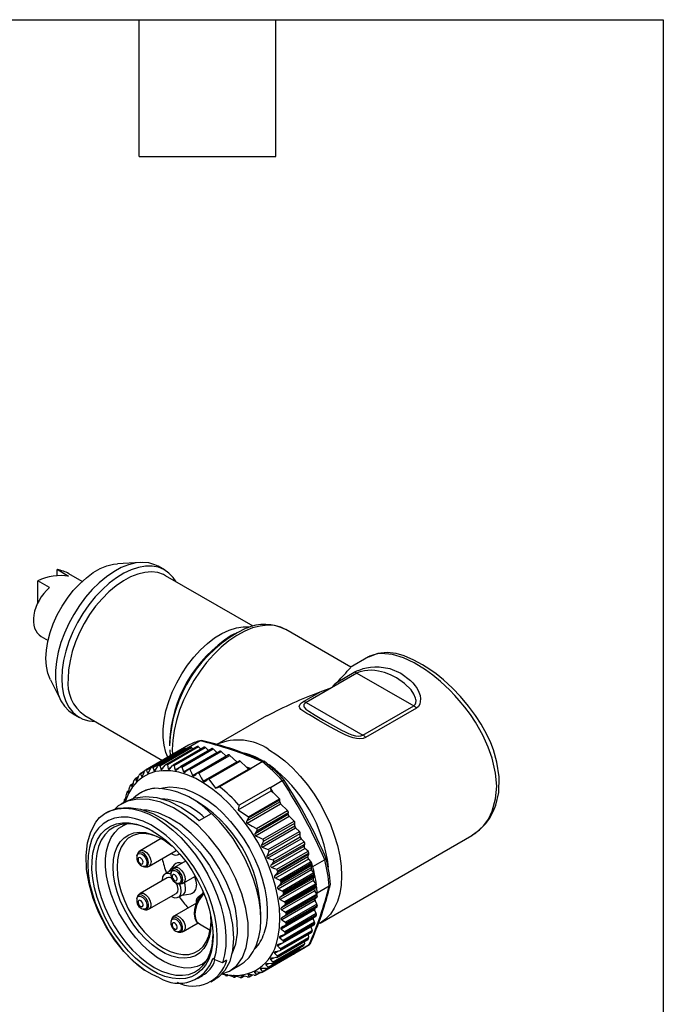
# Model space of a CAD drawing. Header units: millimetres. Extents: x 13 to 546, y 13 to 419.
# Tile 6 of 6: x 474 to 546, y 309 to 419. Entities that reach past the tile are written whole.
import ezdxf

# ---------------------------------------------------------------- set-up
doc = ezdxf.new("R2010")
doc.units = ezdxf.units.MM
doc.header["$LTSCALE"] = 2
doc.linetypes.add('SLD-Solid', pattern=[0])
doc.layers.add('TEXT', color=140, linetype='SLD-Solid', lineweight=25)

msp = doc.modelspace()

# ---------------------------------------------------------------- linework, layer by layer
for p, q in [((487.82, 358.59), (485.27, 358.44)), ((490.52, 357.74), (489.81, 358.15)), ((479.82, 357.03), (478.53, 357.78)), ((478.53, 357.09), (478.53, 357.78)), ((481.32, 356.47), (479.85, 357.32)), ((500.38, 351.47), (490.62, 357.1)), ((477.67, 355.79), (476.38, 356.54)), ((476.38, 354.07), (476.38, 356.54)), ((476.75, 350.33), (477.52, 349.89)), ((498.29, 350.62), (497.95, 350.42)), ((504.04, 351.09), (504, 351.11)), ((511.28, 346.91), (504.04, 351.09)), ((513.25, 348.04), (511.21, 346.86)), ((511.95, 346.24), (509.12, 344.6)), ((509.82, 345.28), (511.65, 346.33)), ((511.95, 346.24), (518.28, 342.59)), ((477.78, 345.48), (478.94, 343.19)), ((505.99, 343.07), (507.82, 344.12)), ((509.12, 344.6), (506.29, 342.97)), ((506.29, 342.97), (512.62, 339.32)), ((512.62, 339.32), (518.28, 342.59)), ((480.31, 341.69), (481.02, 341.28)), ((481.58, 341.54), (481.62, 341.51)), ((481.62, 341.51), (490.28, 336.51)), ((501.87, 341.47), (496.35, 338.29)), ((518.58, 342.33), (512.92, 339.07)), ((493.18, 338.19), (488.39, 335.42)), ((491.07, 338.51), (491.07, 338.12)), ((494.47, 338.68), (493.15, 337.92)), ((491.9, 337.45), (488.44, 335.45)), ((488.5, 335.42), (492, 337.44)), ((492.53, 337.74), (489.07, 335.74)), ((492.54, 337.74), (489.08, 335.74)), ((492.62, 337.77), (489.16, 335.77)), ((489.22, 335.73), (492.72, 337.75)), ((493.3, 337.94), (489.83, 335.94)), ((493.32, 337.95), (489.86, 335.95)), ((493.41, 337.97), (489.94, 335.97)), ((490, 335.91), (493.51, 337.93)), ((494.12, 338.02), (490.64, 336.02)), ((494.15, 338.03), (490.69, 336.03)), ((494.29, 338.03), (490.83, 336.03)), ((491.08, 337.67), (491.15, 337.01)), ((491.36, 337.71), (491.38, 337.15)), ((494.92, 337.98), (491.45, 335.97)), ((491.57, 335.92), (495.07, 337.93)), ((491.69, 335.46), (495.41, 337.61)), ((492.01, 337.43), (492, 337.44)), ((495.78, 337.82), (492.29, 335.81)), ((492.43, 335.76), (495.92, 337.78)), ((492.62, 335.22), (496.34, 337.37)), ((492.83, 337.67), (492.72, 337.75)), ((493.21, 337.89), (493.15, 337.92)), ((496.68, 337.54), (493.18, 335.52)), ((493.34, 335.49), (496.82, 337.5)), ((493.51, 337.93), (493.7, 337.78)), ((497.65, 337.11), (494.15, 335.09)), ((494.29, 338.03), (494.57, 337.77)), ((494.32, 335.07), (497.79, 337.07)), ((495.07, 337.93), (495.41, 337.61)), ((495.92, 337.78), (496.34, 337.37)), ((496.34, 337.37), (496.36, 337.36)), ((496.82, 337.5), (497.37, 336.97)), ((497.79, 337.07), (498.56, 336.34)), ((493.63, 334.82), (497.37, 336.97)), ((494.82, 334.18), (498.56, 336.34)), ((498.85, 336.45), (495.36, 334.44)), ((495.45, 334.43), (498.92, 336.43)), ((497.37, 336.97), (497.38, 336.96)), ((498.92, 336.43), (499.63, 335.75)), ((500.07, 335.6), (501.39, 336.37)), ((488.28, 335.29), (487.8, 335.01)), ((487.84, 334.99), (488.25, 335.22)), ((488.6, 335.12), (488.75, 335.21)), ((489.32, 335.39), (489.52, 335.51)), ((490.11, 335.54), (490.38, 335.7)), ((490.92, 335.56), (491.26, 335.76)), ((496.19, 333.42), (499.86, 335.53)), ((500.11, 335.57), (496.64, 333.57)), ((499.86, 335.53), (499.63, 335.75)), ((500.07, 335.6), (499.63, 335.75)), ((500.11, 335.57), (499.86, 335.53)), ((487.01, 333.94), (486.75, 333.78)), ((486.77, 333.77), (487, 333.91)), ((487.59, 334.66), (487.23, 334.45)), ((487.27, 334.44), (487.58, 334.62)), ((487.36, 334.22), (487.44, 334.27)), ((487.95, 334.73), (488.06, 334.8)), ((495.45, 334.43), (496.19, 333.42)), ((503.63, 334.22), (502.31, 333.46)), ((486.33, 332.98), (486.35, 333)), ((486.54, 333.12), (486.35, 333.01)), ((486.37, 333.01), (486.53, 333.1)), ((486.44, 332.88), (486.47, 332.89)), ((486.44, 332.88), (486.45, 332.87)), ((486.86, 333.6), (486.91, 333.63)), ((487.86, 332.9), (487.78, 332.86)), ((498.72, 331.01), (502.38, 333.12)), ((502.27, 333.5), (498.81, 331.5)), ((502.27, 333.5), (502.38, 333.12)), ((502.61, 332.91), (502.31, 333.46)), ((502.38, 333.12), (502.61, 332.91)), ((503.32, 332.23), (502.61, 332.91)), ((486.14, 331.91), (485.66, 331.63)), ((485.97, 331.81), (485.98, 331.86)), ((486.17, 332.21), (486.05, 332.14)), ((486.05, 332.14), (486.17, 332.21)), ((486.11, 332.05), (486.13, 332.06)), ((499.68, 329.76), (503.36, 331.88)), ((499.71, 329.5), (503.45, 331.66)), ((499.85, 330.23), (503.32, 332.23)), ((499.87, 330.1), (503.37, 332.12)), ((503.36, 331.88), (503.37, 332.12)), ((504.22, 330.93), (503.45, 331.66)), ((484.02, 330.69), (483.97, 330.66)), ((494.38, 329.82), (495.74, 330.6)), ((498.72, 331.01), (499.85, 330.23)), ((500.61, 328.37), (504.29, 330.5)), ((500.75, 328.92), (504.22, 330.93)), ((500.79, 328.66), (504.32, 330.69)), ((504.29, 330.5), (504.32, 330.69)), ((486.18, 329.41), (485.77, 329.18)), ((500.66, 328.11), (504.39, 330.27)), ((501.46, 327.73), (504.94, 329.74)), ((501.53, 327.5), (505.04, 329.52)), ((504.94, 329.74), (504.39, 330.27)), ((505.02, 329.21), (505.04, 329.52)), ((501.31, 327.07), (505.02, 329.21)), ((501.39, 326.84), (505.12, 328.99)), ((502.05, 326.57), (505.54, 328.59)), ((502.14, 326.35), (505.64, 328.37)), ((505.54, 328.59), (505.12, 328.99)), ((505.62, 327.98), (505.64, 328.37)), ((490.13, 327.79), (487.79, 326.44)), ((490.07, 327.82), (490.06, 327.76)), ((501.9, 325.84), (505.62, 327.98)), ((502, 325.61), (505.72, 327.76)), ((502.56, 325.42), (506.06, 327.44)), ((506.06, 327.44), (505.72, 327.76)), ((507.85, 318.37), (524.75, 328.12)), ((487.75, 326.42), (487.79, 326.44)), ((488.79, 324.71), (491.8, 326.45)), ((491.84, 326.47), (491.8, 326.45)), ((492.05, 326.02), (492.18, 326.09)), ((502.37, 324.82), (506.07, 326.95)), ((502.45, 324.55), (506.16, 326.69)), ((502.63, 325.15), (506.15, 327.18)), ((503.04, 324.37), (506.5, 326.37)), ((506.58, 326.17), (503.11, 324.17)), ((506.07, 326.95), (506.15, 327.18)), ((506.5, 326.37), (506.16, 326.69)), ((487.47, 326.02), (487.43, 325.89)), ((487.43, 325.87), (487.43, 325.89)), ((492.84, 325.28), (491.6, 324.56)), ((506.49, 325.74), (502.78, 323.6)), ((506.57, 325.51), (502.86, 323.36)), ((506.58, 326.04), (503.08, 324.02)), ((506.85, 325.18), (503.35, 323.16)), ((506.92, 325.05), (503.46, 323.05)), ((506.49, 325.74), (506.58, 326.04)), ((506.59, 325.48), (506.49, 325.66)), ((506.59, 325.48), (506.57, 325.51)), ((506.85, 325.18), (506.59, 325.48)), ((507.03, 324.66), (508.35, 325.42)), ((488.13, 324.68), (488.11, 324.69)), ((488.13, 324.68), (488.26, 324.65)), ((491.04, 324.13), (490.55, 323.85)), ((491.58, 324.85), (490.96, 324.08)), ((491.22, 323.89), (491.24, 324.01)), ((491.24, 324), (491.22, 323.87)), ((491.27, 324.13), (491.24, 324.01)), ((506.84, 324.54), (503.12, 322.4)), ((506.89, 324.3), (503.18, 322.16)), ((506.96, 324.81), (503.46, 322.78)), ((506.96, 324.93), (503.5, 322.93)), ((507.16, 323.96), (503.66, 321.94)), ((506.84, 324.54), (506.96, 324.8)), ((507.16, 323.96), (506.89, 324.3)), ((506.96, 324.8), (506.96, 324.81)), ((507.03, 324.66), (506.96, 324.8)), ((490.8, 323.41), (487.79, 321.68)), ((490.24, 323.16), (490.24, 323.09)), ((491.94, 322.79), (492.06, 322.76)), ((492.59, 322.83), (493.94, 323.6)), ((507.09, 323.35), (503.37, 321.21)), ((507.12, 323.12), (503.41, 320.98)), ((507.24, 323.59), (503.74, 321.56)), ((507.23, 323.83), (503.76, 321.83)), ((507.25, 323.7), (503.79, 321.7)), ((507.09, 323.35), (507.24, 323.59)), ((507.38, 322.76), (507.12, 323.12)), ((507.24, 322.2), (503.53, 320.05)), ((507.26, 321.98), (503.55, 319.83)), ((507.38, 322.76), (503.87, 320.73)), ((507.42, 322.39), (503.92, 320.37)), ((507.43, 322.62), (503.96, 320.62)), ((507.44, 322.5), (503.98, 320.5)), ((507.24, 322.2), (507.42, 322.39)), ((507.48, 321.6), (507.26, 321.98)), ((507.48, 321.6), (507.52, 321.71)), ((508.84, 322.47), (507.52, 321.71)), ((487.47, 321.25), (487.43, 321.12)), ((487.43, 321.11), (487.43, 321.12)), ((487.56, 321.42), (487.46, 321.24)), ((487.71, 321.61), (487.79, 321.68)), ((488.79, 319.94), (491.8, 321.68)), ((494.06, 320.6), (491.6, 319.17)), ((492.05, 321.25), (492.54, 321.53)), ((492.46, 321.48), (493.43, 321.64)), ((494.04, 320.65), (494.04, 320.58)), ((494.56, 321.46), (494.35, 321.34)), ((507.3, 321.09), (503.58, 318.94)), ((507.3, 320.87), (503.58, 318.73)), ((507.49, 321.59), (503.99, 319.57)), ((507.5, 321.24), (504, 319.22)), ((507.53, 321.46), (504.07, 319.46)), ((507.54, 321.34), (504.07, 319.34)), ((507.27, 320.96), (507.31, 321.1)), ((507.3, 321.09), (507.31, 321.1)), ((507.5, 320.48), (507.3, 320.87)), ((507.31, 321.1), (507.5, 321.24)), ((507.49, 321.59), (507.48, 321.6)), ((488.13, 319.91), (488.11, 319.92)), ((488.13, 319.91), (488.26, 319.88)), ((507.24, 319.83), (503.52, 317.69)), ((503.99, 318.13), (507.49, 320.15)), ((507.5, 320.48), (504, 318.46)), ((507.54, 320.34), (504.07, 318.34)), ((507.53, 320.23), (504.07, 318.23)), ((507.42, 319.43), (507.24, 319.83)), ((491.23, 318.57), (491.24, 318.62)), ((491.27, 318.74), (491.24, 318.62)), ((507.08, 318.86), (503.37, 316.71)), ((507.23, 318.45), (503.73, 316.43)), ((503.89, 317.11), (507.38, 319.12)), ((507.42, 319.43), (503.91, 317.4)), ((507.42, 319.19), (503.96, 317.19)), ((507.44, 319.3), (503.97, 317.29)), ((507.23, 318.45), (507.08, 318.86)), ((491.94, 317.4), (491.92, 317.41)), ((491.94, 317.4), (492.06, 317.37)), ((492.59, 317.44), (494.24, 318.39)), ((494.39, 318.27), (495.58, 317.58)), ((503.11, 315.82), (506.83, 317.96)), ((503.4, 315.3), (506.88, 317.31)), ((503.44, 315.53), (506.95, 317.55)), ((506.91, 317.35), (503.45, 315.35)), ((506.95, 317.43), (503.48, 315.43)), ((503.7, 316.16), (507.18, 318.17)), ((507.22, 318.22), (503.75, 316.22)), ((507.24, 318.32), (503.78, 316.32)), ((506.82, 317.97), (506.83, 317.96)), ((506.83, 317.96), (506.95, 317.55)), ((507.85, 318.37), (507.74, 318.31)), ((503.02, 314.53), (506.49, 316.54)), ((506.51, 316.56), (503.05, 314.56)), ((503.07, 314.73), (506.57, 316.75)), ((506.56, 316.64), (503.09, 314.64)), ((506.07, 316.3), (506.1, 316.06)), ((506.5, 317.09), (506.57, 316.75)), ((501.39, 312.9), (506.18, 315.67)), ((501.98, 313.31), (505.45, 315.32)), ((505.46, 315.32), (501.99, 313.32)), ((502.05, 313.45), (505.55, 315.47)), ((505.52, 315.38), (502.05, 313.38)), ((502.54, 313.87), (506.01, 315.87)), ((506.03, 315.89), (502.56, 313.89)), ((502.6, 314.04), (506.1, 316.06)), ((506.08, 315.95), (502.62, 313.95)), ((502.77, 315.01), (503.15, 315.23)), ((505.32, 315.22), (506.64, 315.98)), ((505.32, 315.22), (505.33, 315.25)), ((505.54, 315.6), (505.55, 315.47)), ((496.03, 314.3), (495.9, 314.42)), ((496.96, 313.95), (496.03, 314.3)), ((497.43, 314.22), (496.96, 313.95)), ((504.88, 314.92), (501.41, 312.92)), ((501.42, 312.98), (504.92, 315)), ((502.33, 314.31), (502.6, 314.46)), ((504.92, 315), (504.92, 315.01)), ((494.67, 313.76), (495.08, 314)), ((497.8, 313.05), (498.95, 313.71)), ((500.54, 312.85), (500.65, 312.92)), ((501.21, 313.22), (501.36, 313.31)), ((501.81, 313.71), (502.01, 313.82)), ((494.17, 312.18), (494.72, 312.49)), ((495.68, 311.82), (496.16, 312.1)), ((497.42, 312.6), (497.43, 312.6)), ((497.45, 312.5), (497.58, 312.57)), ((497.45, 312.5), (497.58, 312.57)), ((498.2, 312.48), (498.24, 312.51)), ((498.31, 312.36), (498.45, 312.45)), ((498.31, 312.34), (498.48, 312.44)), ((499.02, 312.49), (499.07, 312.52)), ((499.12, 312.32), (499.35, 312.46)), ((499.12, 312.3), (499.38, 312.45)), ((499.81, 312.61), (499.89, 312.65)), ((499.94, 312.38), (500.3, 312.59)), ((499.95, 312.42), (500.25, 312.59)), ((500.71, 312.59), (501.19, 312.87)), ((500.71, 312.64), (501.12, 312.87))]:
    msp.add_line(p, q)
at = {"flags": 128}
for points in [[(477.78, 345.48), (477.75, 345.55), (477.49, 346.24), (477.34, 347.02), (477.28, 347.88), (477.34, 348.8), (477.49, 349.76), (477.75, 350.75), (478.11, 351.75), (478.55, 352.73), (479.08, 353.69), (479.68, 354.6), (480.34, 355.44), (481.05, 356.21), (481.79, 356.88), (482.55, 357.44), (483.33, 357.89), (484.09, 358.21), (484.83, 358.39), (485.27, 358.44)], [(489.81, 358.15), (489.43, 358.33), (488.77, 358.53), (488.06, 358.59), (487.29, 358.53), (486.5, 358.33), (485.68, 358), (484.85, 357.55), (484.03, 356.99), (483.22, 356.32), (482.44, 355.55), (481.7, 354.7), (481.01, 353.77), (480.38, 352.79), (479.83, 351.76), (479.35, 350.71), (478.96, 349.64), (478.66, 348.58), (478.46, 347.53), (478.36, 346.53), (478.36, 345.57), (478.46, 344.68), (478.66, 343.87), (478.96, 343.16), (479.35, 342.54), (479.83, 342.04), (480.31, 341.69)], [(491.79, 356.43), (491.48, 356.89), (491, 357.4), (490.44, 357.78), (489.82, 358.04), (489.13, 358.17), (488.39, 358.17), (487.61, 358.03), (486.8, 357.77), (485.97, 357.39), (485.15, 356.88), (484.33, 356.26), (483.54, 355.54), (482.77, 354.73), (482.06, 353.84), (481.4, 352.88), (480.8, 351.87), (480.29, 350.83), (479.85, 349.77), (479.5, 348.7), (479.25, 347.64), (479.1, 346.62), (479.05, 345.63)], [(490.62, 357.1), (490.4, 357.22), (489.76, 357.44), (489.07, 357.52), (488.32, 357.47), (487.54, 357.29), (486.73, 356.98), (485.92, 356.54), (485.11, 355.98), (484.31, 355.31), (483.55, 354.54), (482.82, 353.69), (482.15, 352.76), (481.55, 351.78), (481.02, 350.76), (480.58, 349.71), (480.22, 348.66), (479.97, 347.62), (479.81, 346.6), (479.76, 345.63)], [(490.89, 336.86), (490.66, 337.4), (490.46, 338.19), (490.35, 339.06), (490.35, 340), (490.46, 341), (490.66, 342.03), (490.97, 343.08), (491.37, 344.13), (491.86, 345.17), (492.42, 346.17), (493.06, 347.13), (493.76, 348.02), (494.51, 348.83), (495.29, 349.55), (496.09, 350.16), (496.91, 350.66), (497.72, 351.04), (498.51, 351.29), (499.28, 351.41), (499.94, 351.4)], [(504, 351.11), (503.47, 351.35), (502.75, 351.53), (501.98, 351.58), (501.17, 351.49), (500.32, 351.27), (499.45, 350.92), (498.57, 350.44), (497.69, 349.84), (496.83, 349.14), (496, 348.33), (495.2, 347.43), (494.46, 346.46), (493.78, 345.43), (493.16, 344.35), (492.63, 343.23), (492.18, 342.1), (491.83, 340.96), (491.57, 339.84), (491.42, 338.75), (491.36, 337.71)], [(524.84, 328.19), (525.63, 328.75), (526.29, 329.43), (526.76, 330.08), (527.19, 330.88), (527.43, 331.5), (527.75, 332.93), (527.8, 334.66), (527.55, 336.31), (527.16, 337.68), (526.86, 338.46), (526.43, 339.4), (525.81, 340.54), (525.18, 341.51), (524.4, 342.57), (523.49, 343.64), (522.62, 344.55), (521.6, 345.48), (520.78, 346.15), (520.09, 346.66), (519.27, 347.18), (518.31, 347.7), (517.23, 348.15), (516.31, 348.41), (515.31, 348.53), (514.27, 348.43), (513.25, 348.03)], [(524.74, 328.14), (525.22, 328.43), (526.05, 329.21), (526.6, 329.97), (527.02, 330.83), (527.41, 332.23), (527.53, 333.63), (527.41, 335.07), (527.03, 336.76), (526.59, 338), (525.99, 339.33), (525.17, 340.76), (524.6, 341.61), (523.99, 342.44), (523.36, 343.2), (522.87, 343.74), (522.32, 344.32), (521.25, 345.32), (520.41, 346.01), (519.58, 346.62), (518.33, 347.39), (517.13, 347.96), (515.92, 348.33), (514.65, 348.44), (514.23, 348.39), (513.82, 348.29), (513.4, 348.12), (513.25, 348.02)], [(511.65, 346.33), (511.94, 346.48), (512.3, 346.62), (512.65, 346.74), (513.03, 346.83), (513.48, 346.91), (513.94, 346.95), (514.44, 346.95), (515.63, 346.75), (516.85, 346.23), (517.91, 345.43), (518.19, 345.14), (518.44, 344.83), (518.65, 344.52), (518.86, 344.11), (518.99, 343.73), (519.05, 343.36), (518.95, 342.76), (518.8, 342.51), (518.58, 342.33)], [(518.28, 342.59), (518.44, 342.73), (518.53, 342.93), (518.55, 343.17), (518.53, 343.31), (518.49, 343.46), (518.3, 343.9), (517.98, 344.36), (517.26, 345.08), (516.35, 345.71), (515.68, 346.05), (515.01, 346.3), (514.34, 346.46), (513.93, 346.52), (513.54, 346.55), (513.17, 346.54), (512.79, 346.5), (512.46, 346.43), (512.18, 346.35), (511.95, 346.24)], [(479.05, 345.63), (479.1, 344.71), (479.25, 343.86), (479.5, 343.09), (479.85, 342.43), (480.29, 341.87), (480.8, 341.42), (481.4, 341.1), (482.06, 340.9), (482.77, 340.84), (482.79, 340.84)], [(509.82, 345.28), (509.43, 344.92), (509.12, 344.6)], [(509.12, 344.6), (509.1, 344.6), (507.82, 344.12)], [(512.92, 339.07), (512.63, 338.96), (512.27, 338.92), (511.92, 338.94), (511.54, 339.02), (511.09, 339.17), (510.63, 339.36), (510.13, 339.6), (508.94, 340.26), (507.72, 340.96), (506.66, 341.57), (506.38, 341.74), (506.13, 341.89), (505.92, 342.03), (505.71, 342.2), (505.58, 342.35), (505.52, 342.5), (505.62, 342.77), (505.77, 342.92), (505.99, 343.07)], [(506.29, 342.97), (506.13, 342.85), (506.04, 342.73), (506.02, 342.59), (506.04, 342.52), (506.08, 342.44), (506.27, 342.23), (506.59, 341.99), (507.31, 341.54), (508.22, 341.01), (508.89, 340.63), (509.56, 340.25), (510.23, 339.89), (510.64, 339.68), (511.03, 339.51), (511.4, 339.37), (511.78, 339.26), (512.11, 339.22), (512.39, 339.24), (512.62, 339.32)], [(494.47, 338.68), (494.47, 338.68), (494.48, 338.68)], [(494.48, 338.68), (494.57, 338.72), (494.68, 338.72)], [(492.54, 337.74), (492.53, 337.74), (492.53, 337.74)], [(502.1, 337.72), (503.01, 337.13), (503.91, 336.44), (504.79, 335.64), (505.63, 334.75), (506.43, 333.78), (507.17, 332.74), (507.85, 331.65), (508.46, 330.51), (508.99, 329.35), (509.43, 328.17), (509.78, 327), (510.03, 325.84), (510.18, 324.71), (510.23, 323.63), (510.18, 322.61), (510.03, 321.66), (509.78, 320.79), (509.43, 320.02), (508.99, 319.36), (508.46, 318.8), (507.85, 318.37), (507.85, 318.37)], [(490.83, 336.03), (490.88, 335.77), (490.92, 335.56)], [(491.37, 335.9), (491.42, 335.95), (491.46, 335.98), (491.51, 335.99), (491.54, 335.97), (491.56, 335.95), (491.57, 335.92)], [(498.56, 336.34), (498.58, 336.32), (498.6, 336.31)], [(501.4, 336.37), (501.39, 336.37), (501.39, 336.37)], [(502.94, 315.94), (503.18, 316.86), (503.33, 317.87), (503.37, 318.95), (503.31, 320.08), (503.15, 321.27), (502.89, 322.48), (502.52, 323.71), (502.07, 324.95), (501.52, 326.17), (500.9, 327.37), (500.2, 328.53), (499.43, 329.63), (498.61, 330.67), (497.73, 331.63), (496.83, 332.5), (495.89, 333.26), (494.94, 333.92), (493.98, 334.47), (493.03, 334.89), (492.1, 335.18), (491.19, 335.34), (490.33, 335.36), (489.51, 335.26), (488.75, 335.02), (488.07, 334.65), (487.45, 334.15), (486.92, 333.54), (486.48, 332.81), (486.14, 331.98), (486.1, 331.89)], [(487.79, 335), (487.81, 335.01), (487.83, 335.01), (487.84, 334.99)], [(487.84, 334.99), (487.9, 334.84), (487.95, 334.73)], [(488.07, 334.82), (488.19, 335.09), (488.29, 335.3)], [(488.44, 335.45), (488.46, 335.45), (488.48, 335.44), (488.5, 335.42)], [(488.5, 335.42), (488.55, 335.25), (488.6, 335.12)], [(488.6, 335.12), (488.62, 335.1), (488.64, 335.09), (488.67, 335.1), (488.69, 335.12), (488.72, 335.16), (488.74, 335.19)], [(488.74, 335.19), (488.88, 335.44), (488.99, 335.65)], [(489.16, 335.77), (489.19, 335.77), (489.21, 335.76), (489.22, 335.73)], [(489.22, 335.73), (489.28, 335.54), (489.32, 335.39)], [(489.32, 335.39), (489.34, 335.36), (489.37, 335.35), (489.4, 335.35), (489.42, 335.37), (489.45, 335.41), (489.47, 335.43)], [(489.47, 335.43), (489.63, 335.67), (489.76, 335.87)], [(490, 335.91), (490.06, 335.7), (490.11, 335.54)], [(490.11, 335.54), (490.12, 335.5), (490.15, 335.48), (490.18, 335.48), (490.21, 335.5), (490.24, 335.53), (490.26, 335.55)], [(490.26, 335.55), (490.44, 335.78), (490.58, 335.96)], [(490.92, 335.56), (490.94, 335.52), (490.96, 335.5), (491, 335.49), (491.03, 335.5), (491.07, 335.52), (491.11, 335.57)], [(491.11, 335.57), (491.26, 335.76), (491.37, 335.9)], [(491.57, 335.92), (491.63, 335.66), (491.69, 335.46)], [(491.69, 335.46), (491.71, 335.42), (491.74, 335.4), (491.77, 335.39), (491.81, 335.41), (491.85, 335.44)], [(491.85, 335.44), (492.08, 335.63), (492.26, 335.78)], [(492.26, 335.78), (492.3, 335.82), (492.35, 335.83), (492.38, 335.82), (492.41, 335.8), (492.43, 335.77), (492.43, 335.76)], [(492.43, 335.76), (492.53, 335.46), (492.62, 335.22)], [(492.62, 335.22), (492.64, 335.18), (492.67, 335.16), (492.71, 335.16), (492.74, 335.17), (492.8, 335.2)], [(492.8, 335.2), (492.99, 335.37), (493.15, 335.5)], [(493.15, 335.5), (493.2, 335.53), (493.25, 335.55), (493.29, 335.54), (493.32, 335.52), (493.34, 335.49)], [(493.34, 335.49), (493.5, 335.11), (493.63, 334.82)], [(493.85, 334.83), (493.99, 334.95), (494.09, 335.05)], [(494.09, 335.05), (494.17, 335.11), (494.22, 335.12), (494.27, 335.11), (494.3, 335.09), (494.32, 335.07)], [(494.32, 335.07), (494.59, 334.56), (494.82, 334.18)], [(486.73, 333.76), (486.75, 333.78), (486.76, 333.79), (486.77, 333.77)], [(486.77, 333.77), (486.82, 333.68), (486.86, 333.6)], [(486.95, 333.73), (487.04, 334.02), (487.1, 334.25)], [(487.23, 334.45), (487.24, 334.45), (487.25, 334.45), (487.27, 334.44)], [(487.27, 334.44), (487.32, 334.32), (487.36, 334.22)], [(487.36, 334.22), (487.38, 334.21), (487.4, 334.21), (487.42, 334.23), (487.44, 334.26), (487.46, 334.3), (487.47, 334.33)], [(487.47, 334.33), (487.57, 334.61), (487.66, 334.83)], [(487.95, 334.73), (487.96, 334.71), (487.98, 334.71), (488.01, 334.72), (488.03, 334.75), (488.05, 334.79), (488.07, 334.82)], [(493.63, 334.82), (493.66, 334.78), (493.69, 334.76), (493.73, 334.76), (493.77, 334.77), (493.83, 334.81), (493.85, 334.83)], [(494.82, 334.18), (494.85, 334.15), (494.89, 334.13), (494.93, 334.13), (494.99, 334.15), (495.05, 334.18)], [(495.05, 334.18), (495.21, 334.32), (495.34, 334.42)], [(495.34, 334.42), (495.38, 334.45), (495.41, 334.45), (495.43, 334.45), (495.45, 334.44), (495.45, 334.43)], [(503.63, 334.22), (503.64, 334.23), (503.64, 334.23)], [(486.17, 332.22), (486.22, 332.52), (486.26, 332.75)], [(486.35, 333.01), (486.36, 333.01), (486.37, 333.01)], [(486.37, 333.01), (486.41, 332.93), (486.44, 332.88)], [(486.52, 333.03), (486.58, 333.32), (486.64, 333.55)], [(486.86, 333.6), (486.87, 333.59), (486.89, 333.6), (486.91, 333.62), (486.92, 333.66), (486.94, 333.7), (486.95, 333.73)], [(490, 333.37), (490.33, 333.45), (491.08, 333.54), (491.88, 333.5), (492.72, 333.32), (493.59, 333.01), (494.46, 332.57), (495.34, 332.02), (496.21, 331.35), (497.05, 330.57), (497.86, 329.71), (498.62, 328.76), (499.33, 327.74), (499.96, 326.67), (500.53, 325.57), (501, 324.44), (501.39, 323.3), (501.68, 322.18), (501.87, 321.08), (501.95, 320.01), (501.94, 319.01), (501.82, 318.07), (501.59, 317.22)], [(496.19, 333.42), (496.44, 333.5), (496.64, 333.57)], [(496.89, 312.7), (497.75, 313.02), (498.55, 313.64), (499.18, 314.52), (499.6, 315.63), (499.82, 316.94), (499.81, 318.4), (499.58, 319.98), (499.13, 321.63), (498.47, 323.31), (497.62, 324.95), (496.61, 326.53), (495.46, 327.98), (494.2, 329.27), (492.86, 330.36), (491.49, 331.22), (490.11, 331.83), (488.78, 332.16), (487.51, 332.2), (486.36, 331.95), (485.34, 331.43), (484.92, 331.04)], [(486.03, 332.1), (486.04, 332.13), (486.05, 332.14), (486.05, 332.14)], [(486.05, 332.14), (486.09, 332.09), (486.11, 332.05)], [(486.11, 332.05), (486.12, 332.05), (486.13, 332.07), (486.14, 332.1), (486.15, 332.14), (486.16, 332.19), (486.17, 332.22)], [(486.14, 331.91), (487.18, 332.34), (488.37, 332.49), (489.66, 332.36), (491.02, 331.95), (492.39, 331.26), (493.76, 330.33), (494.38, 329.82)], [(483.27, 330.13), (483.86, 330.59), (484.54, 330.92), (485.28, 331.12), (486.08, 331.18), (486.92, 331.1), (487.81, 330.88), (488.71, 330.53), (489.63, 330.05), (490.54, 329.44), (491.44, 328.72), (492.31, 327.9), (493.15, 326.98), (493.94, 325.98), (494.66, 324.92), (495.32, 323.8), (495.89, 322.64), (496.38, 321.46), (496.78, 320.28), (497.07, 319.11), (497.26, 317.96), (497.35, 316.86), (497.33, 315.81), (497.2, 314.84), (496.96, 313.95)], [(484.03, 330.66), (484.21, 330.79), (485.3, 331.17), (486.52, 331.26), (487.83, 331.07), (489.19, 330.6), (490.57, 329.86), (491.93, 328.88), (493.23, 327.68), (494.44, 326.3), (495.52, 324.77), (496.45, 323.16), (497.2, 321.49), (497.75, 319.82), (498.09, 318.2), (498.2, 316.68), (498.1, 315.29), (497.77, 314.08), (497.24, 313.09), (496.52, 312.34), (496.14, 312.13)], [(498, 314.95), (498.08, 315.06), (498.46, 316.06), (498.64, 317.25), (498.62, 318.57), (498.4, 320), (497.99, 321.49), (497.38, 323), (496.61, 324.49), (495.69, 325.9), (494.64, 327.21), (493.49, 328.37), (492.27, 329.35), (491.03, 330.12), (489.78, 330.66), (488.56, 330.95), (488.16, 330.96)], [(498.95, 313.71), (499.4, 314.02), (499.94, 314.54), (500.4, 315.19), (500.76, 315.94), (501.02, 316.79), (501.19, 317.73), (501.24, 318.74), (501.19, 319.81), (501.04, 320.93), (500.79, 322.08), (500.43, 323.25), (499.99, 324.42), (499.45, 325.58), (498.83, 326.7), (498.14, 327.78), (497.39, 328.8), (496.58, 329.74), (495.74, 330.6)], [(498.81, 331.5), (498.76, 331.23), (498.72, 331.01)], [(488.26, 313.1), (487.09, 314.05), (485.96, 315.19), (484.92, 316.51), (483.99, 317.95), (483.19, 319.51), (482.55, 321.12), (482.09, 322.76), (481.82, 324.35), (481.76, 325.89), (481.92, 327.3), (482.28, 328.55), (482.85, 329.61), (483.27, 330.13)], [(496.03, 314.3), (496.25, 315.14), (496.37, 316.06), (496.38, 317.05), (496.29, 318.09), (496.1, 319.17), (495.81, 320.28), (495.43, 321.39), (494.95, 322.5), (494.4, 323.58), (493.77, 324.63), (493.07, 325.62), (492.32, 326.54), (491.52, 327.38), (490.69, 328.13), (489.83, 328.78), (488.97, 329.31), (488.11, 329.72), (487.26, 330), (486.45, 330.16), (485.67, 330.18), (484.94, 330.06), (484.27, 329.82), (483.67, 329.45), (483.15, 328.95), (482.71, 328.34), (482.37, 327.62), (482.13, 326.81), (481.98, 325.91), (481.94, 324.94), (482, 323.91), (482.16, 322.83), (482.43, 321.73), (482.78, 320.62), (483.24, 319.51), (483.77, 318.42), (484.38, 317.36), (485.06, 316.35), (485.8, 315.41), (486.59, 314.54), (487.41, 313.77), (488.26, 313.1)], [(482.74, 326.99), (483.05, 327.7), (483.45, 328.31), (483.94, 328.81), (484.5, 329.19), (485.14, 329.44), (485.83, 329.56), (486.58, 329.55), (487.37, 329.41), (488.18, 329.14), (489.01, 328.74), (489.84, 328.22), (490.66, 327.6), (491.46, 326.86), (492.22, 326.04), (492.94, 325.14), (493.6, 324.18), (494.19, 323.16), (494.71, 322.11), (495.14, 321.04), (495.48, 319.97), (495.72, 318.91), (495.87, 317.88), (495.91, 316.89), (495.86, 315.97), (495.7, 315.12), (495.44, 314.36), (495.09, 313.69), (494.64, 313.14), (494.12, 312.7), (493.51, 312.38), (492.85, 312.19), (492.12, 312.14), (491.35, 312.22), (490.55, 312.42), (489.73, 312.76), (488.9, 313.22), (488.07, 313.79), (487.26, 314.47), (486.48, 315.25), (485.74, 316.11), (485.05, 317.05), (484.42, 318.04), (483.87, 319.07), (483.39, 320.14), (483, 321.21), (482.71, 322.28), (482.51, 323.32), (482.42, 324.33), (482.43, 325.29), (482.53, 326.18), (482.74, 326.99)], [(489.27, 328.59), (488.57, 328.94), (487.76, 329.23), (486.98, 329.39), (486.23, 329.42), (485.54, 329.31), (484.91, 329.07), (484.34, 328.71), (483.86, 328.22), (483.46, 327.62), (483.16, 326.92)], [(495.15, 314.11), (494.74, 313.8), (494.15, 313.52), (493.49, 313.37), (492.77, 313.35), (492.01, 313.47), (491.23, 313.71), (490.42, 314.09), (489.62, 314.58), (488.82, 315.19), (488.05, 315.9), (487.31, 316.71), (486.62, 317.59), (485.99, 318.53), (485.43, 319.52), (484.95, 320.55), (484.55, 321.59), (484.25, 322.63), (484.05, 323.65), (483.94, 324.63), (483.94, 325.56), (484.05, 326.42), (484.25, 327.21), (484.55, 327.9), (484.95, 328.48), (485.43, 328.95), (485.99, 329.29), (486.31, 329.42)], [(499.68, 329.76), (499.64, 329.66), (499.64, 329.61), (499.66, 329.55), (499.7, 329.51), (499.71, 329.5)], [(499.87, 330.1), (499.76, 329.91), (499.68, 329.76)], [(499.71, 329.5), (500.29, 329.17), (500.75, 328.92)], [(499.85, 330.23), (499.87, 330.21), (499.88, 330.18), (499.89, 330.16), (499.87, 330.1)], [(495.67, 318.33), (495.62, 317.5), (495.47, 316.75), (495.22, 316.08), (494.87, 315.52), (494.45, 315.06), (493.94, 314.73), (493.36, 314.52), (492.73, 314.44), (492.05, 314.49), (491.33, 314.67), (490.59, 314.98), (489.85, 315.41), (489.12, 315.95), (488.4, 316.6), (487.72, 317.33), (487.08, 318.14), (486.51, 319.02), (486, 319.94), (485.57, 320.89), (485.23, 321.85), (484.98, 322.8), (484.83, 323.73), (484.78, 324.61), (484.83, 325.44), (484.98, 326.19), (485.23, 326.86), (485.57, 327.42), (486, 327.87), (486.51, 328.21), (487.08, 328.42), (487.72, 328.5), (488.4, 328.45), (489.12, 328.26), (489.85, 327.96), (490.59, 327.53), (491.33, 326.99), (491.36, 326.96)], [(490.45, 327.62), (490.4, 327.65), (489.66, 328.01), (488.93, 328.24), (488.24, 328.34), (487.59, 328.3), (487, 328.12), (486.47, 327.82), (486.03, 327.39), (485.68, 326.84), (485.42, 326.18), (485.26, 325.43), (485.21, 324.61), (485.26, 323.72), (485.42, 322.79), (485.68, 321.84), (486.03, 320.88), (486.47, 319.94), (487, 319.03), (487.59, 318.17), (488.24, 317.38), (488.93, 316.67), (489.66, 316.07), (490.4, 315.57), (491.14, 315.2), (491.87, 314.96), (492.56, 314.85), (493.22, 314.87), (493.82, 315.04), (494.35, 315.33), (494.8, 315.75), (495.16, 316.29), (495.43, 316.93), (495.6, 317.67), (495.6, 317.67)], [(500.79, 328.66), (500.69, 328.5), (500.61, 328.37)], [(500.66, 328.11), (501.1, 327.9), (501.46, 327.73)], [(501.53, 327.5), (501.41, 327.26), (501.31, 327.07)], [(483.16, 326.92), (482.95, 326.12), (482.85, 325.24), (482.85, 324.29), (482.95, 323.29), (483.15, 322.25), (483.45, 321.2), (483.84, 320.14), (484.33, 319.09), (484.89, 318.07), (485.52, 317.1), (486.21, 316.19), (486.95, 315.36), (487.74, 314.61), (488.54, 313.97), (489.36, 313.43), (490.18, 313.02), (490.99, 312.73), (491.77, 312.57), (492.51, 312.54), (493.21, 312.65), (493.84, 312.88), (494.41, 313.25), (494.89, 313.74), (495.29, 314.34), (495.59, 315.04), (495.8, 315.84), (495.9, 316.72), (495.91, 317.08)], [(487.73, 326.41), (487.56, 326.22), (487.47, 326.01)], [(487.6, 326.23), (487.48, 326.04), (487.47, 326.01)], [(487.55, 326.08), (487.72, 326.14), (487.94, 326.08), (488.16, 325.93), (488.35, 325.69), (488.49, 325.41), (488.55, 325.13), (488.53, 324.89), (488.42, 324.72), (488.24, 324.67), (488.13, 324.68)], [(488.26, 324.65), (488.38, 324.63), (488.58, 324.7), (488.7, 324.88), (488.73, 325.15), (488.66, 325.47), (488.5, 325.79), (488.28, 326.06), (488.04, 326.23), (487.79, 326.29), (487.6, 326.23)], [(487.79, 326.44), (487.97, 326.49), (488.23, 326.43), (488.51, 326.23), (488.75, 325.94), (488.92, 325.59), (489, 325.24), (488.96, 324.94), (488.83, 324.74), (488.79, 324.71)], [(501.39, 326.84), (501.76, 326.69), (502.05, 326.57)], [(502.14, 326.35), (502.01, 326.06), (501.9, 325.84)], [(487.43, 325.89), (487.44, 325.92), (487.55, 326.08)], [(487.62, 325.65), (487.57, 325.57), (487.55, 325.45), (487.58, 325.31), (487.65, 325.17), (487.75, 325.06), (487.86, 324.98), (487.96, 324.95), (488.05, 324.98), (488.1, 325.06), (488.11, 325.18), (488.08, 325.32), (488.01, 325.46), (487.92, 325.57), (487.81, 325.65), (487.7, 325.68), (487.62, 325.65)], [(502, 325.61), (502.31, 325.5), (502.56, 325.42)], [(502.63, 325.15), (502.49, 324.96), (502.37, 324.82)], [(508.36, 325.42), (508.36, 325.42), (508.35, 325.42)], [(491.21, 323.82), (490.97, 323.9), (490.67, 323.9), (490.44, 323.76), (490.29, 323.51), (490.24, 323.16)], [(491.29, 324.2), (491.17, 324.18), (491.04, 324.13)], [(491.24, 324.01), (491.28, 324.1), (491.41, 324.23), (491.6, 324.24), (491.83, 324.15), (492.04, 323.96), (492.22, 323.7), (492.33, 323.42), (492.36, 323.14), (492.3, 322.93), (492.16, 322.8), (491.97, 322.79), (491.93, 322.8)], [(492.05, 322.76), (492.1, 322.75), (492.32, 322.77), (492.47, 322.91), (492.53, 323.16), (492.5, 323.46), (492.38, 323.79), (492.18, 324.08), (491.93, 324.29), (491.69, 324.4), (491.47, 324.38), (491.32, 324.24), (491.27, 324.13)], [(491.6, 324.56), (491.63, 324.58), (491.87, 324.6), (492.14, 324.48), (492.41, 324.24), (492.63, 323.92), (492.76, 323.57), (492.8, 323.23), (492.73, 322.97), (492.6, 322.83)], [(502.45, 324.55), (502.78, 324.45), (503.04, 324.37)], [(503.08, 324.02), (502.91, 323.78), (502.78, 323.6)], [(491.36, 323.61), (491.37, 323.48), (491.43, 323.34), (491.51, 323.21), (491.62, 323.12), (491.73, 323.07), (491.82, 323.08), (491.89, 323.14), (491.92, 323.25), (491.9, 323.38), (491.85, 323.52), (491.76, 323.65), (491.66, 323.74), (491.55, 323.79), (491.45, 323.78), (491.39, 323.72), (491.36, 323.61)], [(492.85, 322.22), (492.8, 322.63), (492.72, 322.9)], [(493.84, 323.55), (494, 323.06), (494.06, 322.59)], [(502.86, 323.36), (503.13, 323.25), (503.35, 323.16)], [(487.79, 321.68), (487.9, 321.72), (488.16, 321.69), (488.43, 321.53), (488.69, 321.26), (488.88, 320.92), (488.99, 320.56), (488.98, 320.24), (488.88, 320.01), (488.79, 319.94)], [(491.24, 321.36), (491.3, 321.32), (491.63, 321.19), (491.92, 321.2), (492.16, 321.33), (492.31, 321.59), (492.36, 321.93), (492.31, 322.34), (492.16, 322.76)], [(492, 322.14), (491.95, 321.86), (491.8, 321.68), (491.8, 321.68)], [(494.82, 321.77), (494.81, 321.76), (494.47, 321.35), (494.18, 320.88), (493.97, 320.37), (493.85, 319.87), (493.81, 319.38), (493.89, 318.93), (494.05, 318.59), (494.28, 318.34), (494.4, 318.28)], [(503.46, 322.78), (503.27, 322.57), (503.12, 322.4)], [(503.18, 322.16), (503.45, 322.03), (503.66, 321.94)], [(508.84, 322.47), (508.84, 322.47), (508.85, 322.47)], [(487.43, 321.12), (487.51, 321.28), (487.67, 321.36), (487.88, 321.34), (488.1, 321.21), (488.3, 320.99), (488.46, 320.72), (488.54, 320.43), (488.54, 320.18), (488.45, 319.99), (488.3, 319.9), (488.13, 319.91)], [(488.26, 319.88), (488.44, 319.87), (488.62, 319.97), (488.72, 320.18), (488.72, 320.47), (488.63, 320.79), (488.45, 321.1), (488.22, 321.34), (487.97, 321.49), (487.74, 321.52), (487.56, 321.42), (487.56, 321.42)], [(487.6, 320.86), (487.56, 320.77), (487.56, 320.64), (487.6, 320.5), (487.67, 320.37), (487.78, 320.26), (487.89, 320.2), (487.99, 320.19), (488.06, 320.23), (488.11, 320.32), (488.11, 320.45), (488.07, 320.59), (487.99, 320.72), (487.89, 320.83), (487.78, 320.89), (487.68, 320.91), (487.6, 320.86)], [(494.89, 321.68), (494.73, 321.49), (494.39, 320.98), (494.12, 320.43), (493.96, 319.88), (493.9, 319.35), (493.96, 318.88), (494.12, 318.52), (494.39, 318.27), (494.39, 318.27)], [(503.74, 321.56), (503.53, 321.37), (503.37, 321.21)], [(503.41, 320.98), (503.67, 320.84), (503.87, 320.73)], [(495.55, 319.71), (495.62, 319.21), (495.67, 318.33)], [(503.92, 320.37), (503.7, 320.19), (503.53, 320.05)], [(503.55, 319.83), (503.79, 319.68), (503.99, 319.57)], [(491.24, 318.62), (491.31, 318.76), (491.46, 318.85), (491.67, 318.84), (491.89, 318.71), (492.1, 318.5), (492.26, 318.23), (492.35, 317.94), (492.35, 317.68), (492.27, 317.49), (492.11, 317.4), (491.94, 317.4)], [(492.06, 317.37), (492.26, 317.36), (492.43, 317.47), (492.52, 317.69), (492.52, 317.98), (492.42, 318.3), (492.24, 318.61), (492.01, 318.85), (491.76, 318.99), (491.53, 319.01), (491.35, 318.9), (491.27, 318.74)], [(491.36, 318.26), (491.36, 318.13), (491.41, 317.99), (491.48, 317.85), (491.59, 317.75), (491.7, 317.69), (491.8, 317.68), (491.87, 317.73), (491.91, 317.82), (491.91, 317.95), (491.87, 318.09), (491.79, 318.22), (491.69, 318.33), (491.58, 318.39), (491.48, 318.4), (491.4, 318.35), (491.36, 318.26)], [(491.6, 319.17), (491.69, 319.21), (491.95, 319.19), (492.22, 319.03), (492.48, 318.77), (492.68, 318.43), (492.79, 318.08), (492.79, 317.76), (492.69, 317.52), (492.6, 317.44)], [(503.58, 318.94), (503.54, 318.9), (503.52, 318.86), (503.52, 318.82), (503.53, 318.78), (503.56, 318.75), (503.58, 318.73)], [(504, 319.22), (503.77, 319.07), (503.58, 318.94)], [(503.58, 318.73), (503.82, 318.58), (504, 318.46)], [(503.54, 317.89), (503.5, 317.85), (503.47, 317.82), (503.47, 317.78), (503.48, 317.74), (503.5, 317.71), (503.52, 317.69)], [(503.52, 317.69), (503.74, 317.53), (503.91, 317.4)], [(503.98, 318.13), (503.74, 317.99), (503.54, 317.89)], [(503.4, 316.9), (503.36, 316.87), (503.33, 316.84), (503.32, 316.8), (503.32, 316.76), (503.35, 316.73), (503.37, 316.71)], [(503.37, 316.71), (503.57, 316.55), (503.73, 316.43)], [(503.87, 317.1), (503.61, 316.98), (503.4, 316.9)], [(502.84, 315.16), (502.79, 315.14), (502.75, 315.12), (502.73, 315.09), (502.73, 315.06), (502.75, 315.03), (502.77, 315.01)], [(503.34, 315.28), (503.06, 315.21), (502.84, 315.16)], [(503.17, 315.99), (503.12, 315.96), (503.09, 315.93), (503.07, 315.9), (503.08, 315.87), (503.09, 315.84), (503.11, 315.82)], [(503.11, 315.82), (503.3, 315.66), (503.44, 315.53)], [(503.65, 316.14), (503.38, 316.05), (503.17, 315.99)], [(505.46, 315.32), (505.45, 315.32), (505.45, 315.32)], [(506.65, 315.98), (506.65, 315.98), (506.64, 315.98)], [(506.77, 316.12), (506.73, 316.05), (506.65, 315.98)], [(502.42, 314.44), (502.37, 314.42), (502.33, 314.4), (502.31, 314.38), (502.31, 314.35), (502.32, 314.32), (502.33, 314.31)], [(502.33, 314.31), (502.48, 314.15), (502.6, 314.04)], [(502.93, 314.51), (502.65, 314.47), (502.42, 314.44)], [(502.6, 314.04), (502.62, 314), (502.63, 313.97), (502.62, 313.95)], [(502.77, 315.01), (502.93, 314.86), (503.07, 314.73)], [(503.07, 314.73), (503.1, 314.7), (503.1, 314.66), (503.09, 314.64)], [(489.94, 312.27), (489.11, 312.62), (488.26, 313.1)], [(500.68, 312.92), (500.62, 312.92), (500.58, 312.91), (500.55, 312.9), (500.53, 312.89), (500.54, 312.87), (500.54, 312.85)], [(501.21, 312.86), (500.91, 312.89), (500.68, 312.92)], [(501.34, 313.31), (501.28, 313.3), (501.24, 313.29), (501.21, 313.28), (501.2, 313.26), (501.2, 313.24), (501.21, 313.22)], [(501.21, 313.22), (501.33, 313.09), (501.42, 312.98)], [(501.86, 313.29), (501.57, 313.3), (501.34, 313.31)], [(501.42, 312.98), (501.43, 312.95), (501.43, 312.93), (501.41, 312.92)], [(501.92, 313.82), (501.86, 313.81), (501.82, 313.79), (501.8, 313.77), (501.79, 313.75), (501.8, 313.72), (501.81, 313.71)], [(501.81, 313.71), (501.94, 313.56), (502.05, 313.45)], [(502.44, 313.85), (502.15, 313.83), (501.92, 313.82)], [(502.05, 313.45), (502.07, 313.42), (502.07, 313.39), (502.05, 313.38)], [(497.3, 312.54), (496.93, 312.68), (496.89, 312.7)], [(497.58, 312.57), (497.53, 312.59), (497.48, 312.6), (497.44, 312.61), (497.43, 312.61), (497.42, 312.6)], [(497.42, 312.6), (497.44, 312.54), (497.45, 312.5)], [(498.15, 312.37), (497.83, 312.48), (497.58, 312.57)], [(498.36, 312.48), (498.3, 312.5), (498.25, 312.51), (498.22, 312.51), (498.2, 312.51), (498.19, 312.5), (498.2, 312.48)], [(498.2, 312.48), (498.26, 312.42), (498.31, 312.36)], [(498.31, 312.36), (498.31, 312.35), (498.31, 312.34)], [(498.95, 312.3), (498.62, 312.4), (498.36, 312.48)], [(499.18, 312.5), (499.12, 312.51), (499.07, 312.52), (499.04, 312.52), (499.02, 312.51), (499.01, 312.5), (499.02, 312.49)], [(499.02, 312.49), (499.08, 312.4), (499.12, 312.32)], [(499.12, 312.32), (499.13, 312.31), (499.11, 312.3), (499.09, 312.3)], [(499.7, 312.37), (499.41, 312.44), (499.18, 312.5)], [(499.96, 312.65), (499.9, 312.65), (499.85, 312.65), (499.82, 312.65), (499.8, 312.63), (499.8, 312.62), (499.81, 312.61)], [(499.81, 312.61), (499.89, 312.5), (499.95, 312.42)], [(499.95, 312.42), (499.95, 312.39), (499.94, 312.38), (499.92, 312.37)], [(500.48, 312.56), (500.19, 312.61), (499.96, 312.65)], [(500.54, 312.85), (500.64, 312.73), (500.71, 312.64)], [(500.71, 312.64), (500.72, 312.61), (500.72, 312.59), (500.7, 312.58)]]:
    msp.add_lwpolyline(points, dxfattribs=at)
for centre, radius, start, end in [((501.66, 346.66), 5.01, 62.3808, 114.3983), ((506.09, 337.7), 15.02, 115.8994, 178.3902), ((505.87, 337.91), 14.81, 122.3244, 177.681), ((478.91, 374.47), 42.51, 316.6356, 319.4622), ((511.61, 345.68), 0.658, 58.4048, 86.202), ((484.06, 345.09), 4.33, 172.8403, 235.1433), ((528.08, 291.29), 56.59, 110.9787, 117.5833), ((505.95, 342.41), 0.658, 58.4048, 86.202), ((517.64, 341.51), 1.25, 41.0817, 59.1608), ((511.98, 338.25), 1.25, 41.0817, 59.1608), ((495.41, 334.32), 4.46, 102.0499, 119.8831), ((485.18, 299.39), 40.37, 66.3364, 76.7047), ((485.5, 299.68), 40.1, 66.1684, 76.8626), ((498.71, 332.82), 5.96, 55.3023, 113.125), ((494.04, 333.63), 4.38, 110.0022, 119.2495), ((491.94, 337.36), 0.0991, 56.0301, 114.0249), ((494.12, 333.4), 4.62, 102.1863, 108.9363), ((492.65, 337.66), 0.116, 51.393, 103.3406), ((493.33, 337.88), 0.0687, 99.8094, 119.9003), ((494.18, 333.11), 4.92, 99.1168, 100.1142), ((493.41, 337.83), 0.138, 47.4234, 93.7187), ((494.15, 337.96), 0.0718, 90.0725, 119.5826), ((494.24, 332.36), 5.68, 89.4959, 90.9256), ((494.96, 337.86), 0.128, 37.1294, 109.3357), ((495.82, 337.69), 0.133, 38.7614, 107.7037), ((496.72, 337.41), 0.133, 38.7614, 107.7037), ((497.69, 336.99), 0.131, 38.2137, 108.2515), ((497.41, 329.79), 7.79, 59.2722, 75.0829), ((490.72, 331.11), 4.92, 99.1168, 100.1142), ((489.94, 335.9), 0.0615, 3.3699, 92.7956), ((490.71, 335.88), 0.154, 99.6812, 148.9477), ((490.78, 330.36), 5.68, 89.4959, 90.9256), ((498.87, 336.39), 0.0664, 38.7614, 107.7037), ((501.53, 336.16), 0.256, 54.5787, 122.3245), ((490.12, 322.32), 18.02, 41.3783, 51.2594), ((490.39, 322.4), 17.96, 41.3632, 51.2859), ((492.37, 322.7), 16.52, 6.5924, 53.6654), ((487.94, 334.74), 0.301, 136.83, 163.1735), ((490.64, 331.56), 4.47, 129.6006, 130.6634), ((488.51, 335.22), 0.241, 127.8777, 160.1621), ((490.56, 331.67), 4.33, 119.2686, 120.3538), ((489.18, 335.57), 0.2, 118.5372, 156.8612), ((490.61, 331.53), 4.48, 108.9677, 110.0289), ((489.91, 335.79), 0.173, 109.0468, 153.1547), ((490.22, 323.23), 15.81, 51.2783, 51.4749), ((487.48, 334.15), 0.389, 145.2248, 166.0009), ((490.94, 331.26), 4.9, 139.5364, 140.5366), ((455.49, 302.74), 57.53, 23.2205, 33.1834), ((503.94, 333.87), 0.467, 105.3038, 130.6647), ((457.08, 303.61), 55.93, 22.9713, 33.4333), ((487, 332.64), 0.746, 160.0523, 171.3795), ((492.44, 330.4), 6.63, 157.0852, 157.9023), ((486.18, 333.07), 0.342, 324.5976, 352.5055), ((487.15, 333.45), 0.525, 152.9725, 168.721), ((491.53, 330.85), 5.62, 148.753, 149.6658), ((489.68, 329.78), 3.62, 94.7247, 136.3777), ((489.78, 329.56), 3.85, 96.0253, 119.8459), ((489.2, 324.58), 8.82, 42.7501, 88.852), ((485.32, 319.55), 18.02, 41.5579, 51.0797), ((487.33, 320.18), 20.02, 41.5605, 41.7284), ((487.12, 331.74), 1.15, 166.4935, 173.9983), ((493.68, 329.98), 7.94, 164.509, 165.2341), ((489.82, 324.83), 7.38, 46.0635, 86.9829), ((486.41, 319.25), 14.82, 359.4994, 61.9011), ((503.21, 332.12), 0.154, 0.8406, 46.811), ((503.66, 331.89), 0.308, 180.8406, 226.811), ((504.02, 330.71), 0.299, 357.3905, 47.2903), ((504.59, 330.49), 0.299, 177.3905, 227.2903), ((504.73, 329.52), 0.308, 0.8406, 46.811), ((500.74, 328.26), 0.171, 138.7963, 240.9008), ((500.65, 328.77), 0.181, 320.7391, 56.5249), ((505.33, 329.22), 0.308, 180.8406, 226.811), ((505.33, 328.36), 0.308, 0.8406, 46.811), ((501.39, 327.58), 0.164, 327.8883, 64.9686), ((505.93, 327.99), 0.308, 180.8406, 226.811), ((505.87, 327.23), 0.279, 349.9775, 48.6339), ((491.71, 326.69), 0.739, 230.14, 307.6862), ((501.45, 326.99), 0.16, 148.3336, 248.1351), ((502, 326.42), 0.159, 331.502, 70.5293), ((506.35, 326.9), 0.279, 169.9775, 228.6339), ((487.29, 319.48), 20.42, 19.1127, 19.7216), ((506.38, 326.09), 0.209, 346.7547, 21.5565), ((488.44, 325.67), 1.04, 167.6226, 252.3716), ((500.65, 327.82), 10.65, 192.2778, 201.2939), ((492.13, 324.37), 0.733, 66.1, 139.3296), ((502.04, 325.76), 0.157, 152.9359, 253.5891), ((502.52, 325.26), 0.163, 316.2014, 73.8853), ((506.67, 325.7), 0.176, 165.0467, 190.9831), ((506.81, 325.72), 0.328, 190.5624, 221.5674), ((506.6, 324.96), 0.336, 16.0968, 41.3283), ((488.76, 319.94), 18.87, 15.3073, 15.7144), ((508.29, 325.69), 0.277, 285.6339, 329.6933), ((492.79, 321.34), 16.1, 4.04, 14.6922), ((493.21, 321.58), 15.82, 3.9135, 14.8018), ((488.46, 325.17), 0.554, 246.87, 305.5394), ((491.84, 324.03), 0.578, 114.5711, 170.1546), ((502.49, 324.71), 0.16, 137.0734, 256.6875), ((483.82, 317.48), 20.42, 19.1127, 19.7216), ((502.96, 324.12), 0.161, 321.2218, 16.6699), ((507.08, 324.47), 0.254, 165.1789, 221.8851), ((506.79, 324.87), 0.181, 339.9033, 18.3579), ((489.79, 320.21), 17.81, 11.7198, 14.4653), ((506.9, 323.75), 0.33, 12.4483, 38.0055), ((491, 322.88), 0.566, 54.7658, 110.8772), ((492.22, 323.76), 1.01, 173.8163, 253.4865), ((490.49, 322.07), 1.52, 2.6557, 32.478), ((492.26, 323.29), 0.555, 247.016, 305.8407), ((502.9, 323.51), 0.151, 142.472, 252.3933), ((503.3, 323), 0.169, 18.5864, 72.0489), ((485.3, 317.94), 18.87, 15.3073, 15.7144), ((503.34, 322.89), 0.154, 316.071, 12.5674), ((507.3, 323.27), 0.229, 158.8753, 219.8569), ((507.1, 323.66), 0.154, 332.0977, 14.9857), ((491.43, 320.54), 16.14, 7.4293, 11.3029), ((492.13, 322.13), 0.729, 304.5077, 6.8045), ((493.23, 322.45), 0.834, 283.8431, 9.6285), ((503.23, 322.3), 0.145, 137.2745, 249.7894), ((503.6, 321.78), 0.163, 14.9487, 69.3989), ((503.64, 321.68), 0.149, 310.6303, 8.0594), ((487.02, 318.36), 17.09, 11.2696, 11.7043), ((468.55, 332.5), 41.52, 336.559, 346.0271), ((469.48, 332.38), 40.69, 336.3487, 346.2473), ((507.42, 322.1), 0.203, 151.6593, 218.0493), ((507.12, 322.57), 0.317, 8.5352, 34.8059), ((507.32, 322.47), 0.13, 323.2225, 11.317), ((493.16, 320.76), 14.39, 3.783, 6.9472), ((508.73, 322.7), 0.258, 297.6143, 4.9566), ((488.44, 320.9), 1.04, 167.6226, 252.3716), ((488, 321.14), 0.548, 124.5011, 171.051), ((501.69, 327.99), 11.66, 215.0083, 222.8359), ((494.72, 320.75), 0.689, 111.4945, 187.9673), ((503.46, 321.11), 0.137, 131.4757, 247.2565), ((503.81, 320.59), 0.154, 11.0663, 67.0149), ((488.92, 318.67), 15.17, 6.9236, 7.3943), ((507.39, 321), 0.125, 135.6528, 195.6581), ((507.57, 321.02), 0.307, 189.8281, 207.7122), ((507.24, 321.44), 0.298, 4.2873, 31.69), ((507.43, 321.32), 0.11, 313.2367, 7.1593), ((494.35, 320.84), 13.19, 2.1816, 2.6982), ((488.46, 320.39), 0.545, 247.6854, 306.2452), ((503.6, 319.95), 0.129, 125.0099, 244.6987), ((503.84, 320.49), 0.144, 304.9544, 3.0466), ((503.93, 319.44), 0.143, 6.8493, 64.8952), ((507.42, 319.93), 0.203, 159.6048, 208.3485), ((507.44, 320.23), 0.0954, 304.5988, 2.0497), ((507.26, 320.35), 0.274, 359.6206, 28.6212), ((496.27, 320.83), 11.27, 356.9423, 357.5159), ((492.25, 318.39), 1.04, 167.6226, 252.3716), ((491.84, 318.64), 0.577, 114.4908, 170.4356), ((503.93, 319.34), 0.14, 299.1271, 357.43), ((503.94, 318.34), 0.13, 2.1856, 63.0447), ((490.89, 318.84), 13.19, 2.1816, 2.6982), ((507.32, 318.95), 0.258, 182.0583, 200.9622), ((507.03, 318.36), 0.218, 348.6099, 22.4771), ((507.33, 319.2), 0.0898, 303.7132, 354.4054), ((507.19, 319.32), 0.247, 354.4343, 25.5634), ((498.04, 320.66), 9.5, 351.0915, 351.7346), ((492.26, 317.91), 0.573, 249.3168, 306.0023), ((494.01, 318.17), 1.66, 342.642, 5.4685), ((503.86, 317.3), 0.117, 356.9319, 61.4743), ((503.93, 318.25), 0.138, 293.2612, 351.1235), ((492.81, 318.83), 11.27, 356.9423, 357.5159), ((506.84, 317.37), 0.0756, 300.9204, 338.8239), ((500.8, 319.93), 6.63, 337.0852, 337.9023), ((506.77, 317.49), 0.189, 342.0131, 19.3133), ((507.14, 318.24), 0.0816, 301.982, 347.1587), ((499.57, 320.34), 7.94, 344.509, 345.2341), ((497.28, 318.59), 4.53, 316.2331, 342.4168), ((503.62, 316.28), 0.142, 281.9632, 336.2728), ((503.68, 316.34), 0.102, 350.9014, 60.1992), ((496.1, 318.34), 7.94, 344.509, 345.2341), ((503.83, 317.23), 0.138, 287.4923, 344.0721), ((494.57, 318.66), 9.5, 351.0915, 351.7346), ((506.45, 316.6), 0.0716, 300.3905, 329.5882), ((501.71, 319.48), 5.62, 328.753, 329.6658), ((506.41, 316.71), 0.162, 334.5022, 16.0025), ((498.4, 317.24), 4.72, 253.2305, 343.94), ((503.32, 315.42), 0.149, 276.8001, 327.7937), ((503.4, 315.46), 0.0871, 343.849, 59.231), ((497.34, 317.93), 6.63, 337.0852, 337.9023), ((502.68, 318.68), 4.36, 300.3616, 307.3816), ((502.6, 318.77), 4.47, 309.6006, 310.6634), ((505.44, 315.46), 0.116, 316.2889, 8.4488), ((505.97, 315.93), 0.0686, 300.0856, 319.8292), ((502.3, 319.07), 4.9, 319.5364, 320.5366), ((505.97, 316.03), 0.137, 325.9506, 12.4375), ((504.01, 319.44), 4.35, 300.0027, 307.383), ((492.08, 315.67), 4.02, 237.8249, 341.9084), ((493.7, 315.2), 3.86, 242.7396, 345.259), ((493.34, 315.07), 2.9, 298.1547, 343.8384), ((502.93, 314.67), 0.162, 272.0869, 318.7832), ((498.25, 317.48), 5.62, 328.753, 329.6658), ((504.82, 315), 0.0986, 305.5696, 3.782), ((499.22, 316.66), 4.33, 299.2686, 300.3538), ((501.88, 313.51), 0.213, 264.0441, 300.0835), ((499.14, 316.77), 4.47, 309.6006, 310.6634), ((502.45, 314.03), 0.183, 267.8472, 309.4601), ((498.84, 317.06), 4.9, 319.5364, 320.5366), ((497.43, 312.76), 0.263, 240.2776, 274.7085), ((498.32, 312.79), 0.451, 247.6134, 268.2359), ((499, 317.97), 5.68, 269.4959, 270.9256), ((499.81, 312.77), 0.414, 254.4237, 273.9518), ((499.06, 317.22), 4.92, 279.1168, 280.1142), ((500.55, 312.87), 0.32, 257.4195, 282.1512), ((499.16, 316.79), 4.48, 288.9677, 290.0289), ((501.25, 313.12), 0.256, 260.5989, 290.9097)]:
    msp.add_arc(centre, radius, start, end)
for centre, major_axis, ratio, start_param, end_param in [((478.1, 353.94), (4.22, 1.22), 0.692861, 0.961872, 1.784906), ((476.81, 354.69), (4.22, 1.22), 0.692861, 0.588072, 0.961872), ((478.86, 353.5), (2.24, 3.08), 0.636112, 1.264326, 3.209085)]:
    msp.add_ellipse(centre, major_axis=major_axis, ratio=ratio, start_param=start_param, end_param=end_param)
at = {"layer": 'TEXT'}
for p, q in [((12.7, 419.1), (546.1, 419.1)), ((487.68, 403.86), (487.68, 419.1)), ((502.92, 403.86), (502.92, 419.1)), ((546.1, 419.1), (546.1, 12.7)), ((487.68, 403.86), (502.92, 403.86))]:
    msp.add_line(p, q, dxfattribs=at)

doc.saveas('drawing.dxf')
